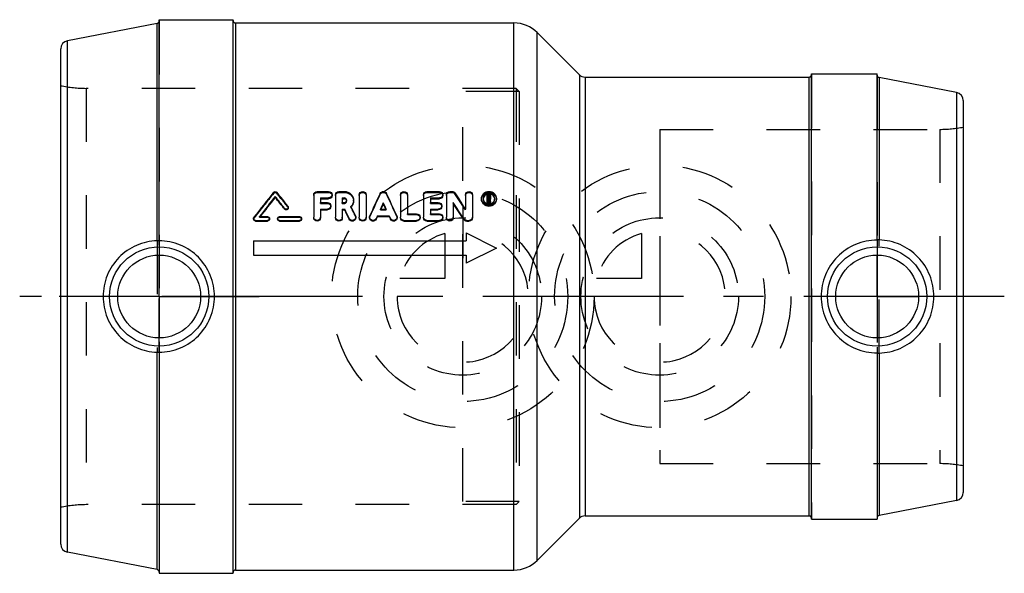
# Model space of a CAD drawing. Header units: millimetres. Extents: x 440 to 560, y 466 to 534.
import ezdxf

# ---------------------------------------------------------------- set-up
doc = ezdxf.new("R2010")
doc.units = ezdxf.units.MM
doc.header["$LTSCALE"] = 65.185185
doc.linetypes.add('CENTER', pattern=[0.6, 0.375, -0.075, 0.075, -0.075])
doc.linetypes.add('HIDDEN', pattern=[0.2, 0.1, -0.1])
for name, color, linetype in [('ACHSEN_S', 7, 'CONTINUOUS'), ('KOERPER', 7, 'CONTINUOUS'), ('KONST.EL_MIT_GEO', 7, 'CONTINUOUS'), ('KURVEN', 7, 'CONTINUOUS'), ('L1', 7, 'CONTINUOUS')]:
    doc.layers.add(name, color=color, linetype=linetype)

msp = doc.modelspace()

# ---------------------------------------------------------------- linework, layer by layer
at = {"layer": 'ACHSEN_S', "color": 2, "linetype": 'CENTER'}
msp.add_line((560, 500), (440, 500), dxfattribs=at)
at = {"layer": 'KOERPER', "color": 7, "linetype": 'Continuous'}
for p, q in [((456.76, 506.8), (456.76, 533.3)), ((457, 506.78), (457, 533.75)), ((457, 533.75), (466, 533.75)), ((466, 466.25), (466, 533.75)), ((466.3, 533.35), (500.24, 533.35)), ((503.07, 532.18), (508.21, 527.04)), ((536.5, 527.15), (544.5, 527.15)), ((536.5, 472.85), (536.5, 527.15)), ((544.5, 506.87), (544.5, 527.15)), ((508.91, 526.75), (536.2, 526.75)), ((544.74, 526.7), (544.74, 506.89)), ((456.76, 466.7), (456.76, 493.2)), ((457, 493.22), (457, 466.25)), ((544.5, 493.13), (544.5, 472.85)), ((544.74, 493.11), (544.74, 473.3)), ((503.07, 467.82), (508.21, 472.96)), ((508.91, 473.25), (536.2, 473.25)), ((536.5, 472.85), (544.5, 472.85)), ((457, 466.25), (466, 466.25)), ((466.3, 466.65), (500.24, 466.65))]:
    msp.add_line(p, q, dxfattribs=at)
at = {"layer": 'KOERPER', "color": 8, "linetype": 'HIDDEN'}
for p, q in [((494, 475), (494, 525)), ((500.88, 525), (494, 525)), ((500.88, 525), (500.88, 475)), ((518, 520.38), (518, 479.62)), ((456.76, 506.8), (456.76, 493.2)), ((457, 493.22), (457, 506.78)), ((544.5, 506.87), (544.5, 493.13)), ((544.74, 493.11), (544.74, 506.89)), ((500.88, 475), (494, 475))]:
    msp.add_line(p, q, dxfattribs=at)
at = {"layer": 'KOERPER', "color": 2, "linetype": 'CENTER'}
for q in [(444.82, 500), (469.18, 500)]:
    msp.add_line((457, 500), q, dxfattribs=at)
at = {"layer": 'KOERPER', "color": 7, "linetype": 'Continuous'}
for points, knots in [([(456.76, 506.8), (455.9, 506.77), (454.16, 506.39), (451.97, 504.87), (450.51, 502.63), (450.17, 500.87), (450.17, 500)], [0, 0, 0, 0, 0.248038, 0.498315, 0.749137, 1, 1, 1, 1]), ([(457, 506.78), (457, 506.79), (456.99, 506.79), (456.98, 506.79), (456.96, 506.79), (456.92, 506.8), (456.85, 506.8), (456.79, 506.8), (456.76, 506.8)], [0, 0, 0, 0, 0.020955, 0.07467, 0.161767, 0.280354, 0.600381, 1, 1, 1, 1]), ([(463.74, 500), (463.74, 500.88), (463.39, 502.66), (461.9, 504.91), (459.66, 506.42), (457.88, 506.78), (457, 506.78)], [0, 0, 0, 0, 0.250438, 0.500051, 0.749629, 1, 1, 1, 1]), ([(544.5, 506.87), (543.61, 506.87), (541.81, 506.51), (539.54, 504.97), (538.03, 502.69), (537.68, 500.89), (537.68, 500)], [0, 0, 0, 0, 0.250602, 0.499917, 0.749301, 1, 1, 1, 1]), ([(544.74, 506.89), (544.71, 506.89), (544.65, 506.89), (544.58, 506.89), (544.54, 506.89), (544.52, 506.88), (544.51, 506.88), (544.5, 506.88), (544.5, 506.88)], [0, 0, 0, 0, 0.402245, 0.722054, 0.839844, 0.926088, 0.979195, 1, 1, 1, 1]), ([(551.42, 500), (551.42, 500.88), (551.07, 502.66), (549.59, 504.93), (547.38, 506.48), (545.62, 506.87), (544.74, 506.89)], [0, 0, 0, 0, 0.250706, 0.501373, 0.751814, 1, 1, 1, 1]), ([(450.17, 500), (450.17, 499.13), (450.51, 497.37), (451.97, 495.13), (454.16, 493.61), (455.9, 493.23), (456.76, 493.2)], [0, 0, 0, 0, 0.25087, 0.501691, 0.751965, 1, 1, 1, 1]), ([(457, 493.22), (457.88, 493.22), (459.66, 493.58), (461.9, 495.09), (463.39, 497.34), (463.74, 499.12), (463.74, 500)], [0, 0, 0, 0, 0.250371, 0.499949, 0.749562, 1, 1, 1, 1]), ([(537.68, 500), (537.68, 499.11), (538.03, 497.31), (539.54, 495.03), (541.81, 493.49), (543.61, 493.13), (544.5, 493.13)], [0, 0, 0, 0, 0.250699, 0.500084, 0.749398, 1, 1, 1, 1]), ([(544.74, 493.11), (545.62, 493.13), (547.38, 493.52), (549.59, 495.07), (551.07, 497.34), (551.42, 499.12), (551.42, 500)], [0, 0, 0, 0, 0.248189, 0.498634, 0.749301, 1, 1, 1, 1]), ([(456.76, 493.2), (456.79, 493.2), (456.85, 493.2), (456.92, 493.2), (456.96, 493.21), (456.98, 493.21), (456.99, 493.21), (457, 493.21), (457, 493.22)], [0, 0, 0, 0, 0.399619, 0.719646, 0.838233, 0.92533, 0.979045, 1, 1, 1, 1]), ([(544.5, 493.12), (544.5, 493.12), (544.51, 493.12), (544.52, 493.12), (544.54, 493.11), (544.58, 493.11), (544.65, 493.11), (544.71, 493.11), (544.74, 493.11)], [0, 0, 0, 0, 0.020805, 0.073912, 0.160156, 0.277946, 0.597755, 1, 1, 1, 1])]:
    msp.add_open_spline(points, degree=3, knots=knots, dxfattribs=at)
at = {"layer": 'KONST.EL_MIT_GEO', "color": 7, "linetype": 'Continuous'}
for p, q in [((456.76, 533.3), (445.81, 531.17)), ((466.3, 533.35), (466.3, 466.65)), ((500.24, 466.65), (500.24, 533.35)), ((503.07, 467.82), (503.07, 532.18)), ((445.81, 468.83), (445.81, 531.17)), ((445, 469.81), (445, 530.19)), ((508.21, 527.04), (508.21, 472.96)), ((508.91, 526.75), (508.91, 473.25)), ((536.2, 473.25), (536.2, 526.75)), ((554.19, 524.87), (544.74, 526.7)), ((554.19, 524.87), (554.19, 475.13)), ((555, 523.88), (555, 476.12)), ((475.83, 512.41), (475.83, 509.68)), ((476.25, 512.81), (477.65, 512.81)), ((478.49, 512.41), (478.49, 509.68)), ((478.91, 512.81), (479.56, 512.81)), ((481.38, 512.41), (481.38, 509.68)), ((482.22, 512.41), (482.22, 509.68)), ((486.41, 512.41), (486.41, 509.68)), ((487.25, 512.41), (487.25, 510.08)), ((489.21, 512.41), (489.21, 509.68)), ((489.63, 512.81), (491.16, 512.81)), ((492, 512.41), (492, 509.68)), ((492.42, 512.81), (492.7, 512.81)), ((494.35, 512.41), (494.35, 510.66)), ((495.18, 512.41), (495.18, 509.68)), ((496.98, 511.38), (496.98, 512.41)), ((496.98, 512.41), (497.19, 512.41)), ((471.15, 512.09), (471.15, 512.19)), ((476.67, 512.02), (476.67, 511.45)), ((476.67, 512.02), (477.65, 512.02)), ((476.67, 511.91), (477.65, 511.91)), ((476.67, 511.45), (477.51, 511.45)), ((477.65, 511.91), (477.65, 512.02)), ((479.32, 512.02), (479.32, 511.45)), ((479.32, 512.02), (479.56, 512.02)), ((479.32, 511.91), (479.56, 511.91)), ((479.32, 511.45), (479.56, 511.45)), ((479.56, 511.91), (479.56, 512.02)), ((484.32, 511.33), (484.32, 511.43)), ((490.05, 512.02), (490.05, 511.45)), ((490.05, 512.02), (491.16, 512.02)), ((490.05, 511.91), (491.16, 511.91)), ((490.05, 511.45), (491.02, 511.45)), ((491.16, 511.91), (491.16, 512.02)), ((492.84, 511.45), (492.84, 509.68)), ((496.98, 511.49), (497.12, 511.49)), ((496.98, 511.38), (497.12, 511.38)), ((497.08, 512.28), (497.08, 512.01)), ((497.08, 512.28), (497.19, 512.28)), ((497.08, 512.17), (497.19, 512.17)), ((497.08, 512.01), (497.19, 512.01)), ((497.12, 511.38), (497.12, 511.87)), ((497.12, 511.87), (497.16, 511.87)), ((497.12, 511.77), (497.16, 511.77)), ((497.16, 511.77), (497.16, 511.87)), ((497.16, 511.87), (497.2, 511.7)), ((497.16, 511.77), (497.17, 511.73)), ((497.17, 511.73), (497.22, 511.51)), ((497.19, 512.17), (497.19, 512.28)), ((497.2, 511.7), (497.21, 511.66)), ((497.21, 511.66), (497.25, 511.49)), ((497.22, 511.51), (497.25, 511.38)), ((497.25, 511.38), (497.25, 511.49)), ((497.25, 511.49), (497.4, 511.49)), ((497.25, 511.38), (497.4, 511.38)), ((497.26, 512.21), (497.26, 512.08)), ((497.3, 511.9), (497.34, 511.72)), ((497.34, 511.72), (497.4, 511.49)), ((497.4, 511.97), (497.4, 512.21)), ((497.4, 511.38), (497.4, 511.49)), ((472.29, 510.64), (472.29, 510.74)), ((476.67, 510.65), (476.67, 509.68)), ((476.67, 510.65), (477.51, 510.65)), ((476.67, 510.56), (477.51, 510.56)), ((477.51, 510.56), (477.51, 510.65)), ((479.32, 510.65), (479.32, 509.68)), ((479.32, 510.65), (479.61, 510.65)), ((479.32, 510.56), (479.61, 510.56)), ((479.61, 510.56), (479.61, 510.65)), ((483.96, 510.65), (484.67, 510.65)), ((487.25, 510.08), (488.37, 510.08)), ((490.05, 510.65), (490.05, 510.08)), ((490.05, 510.65), (491.02, 510.65)), ((490.05, 510.56), (491.02, 510.56)), ((490.05, 510.08), (491.16, 510.08)), ((491.02, 510.56), (491.02, 510.65)), ((468.74, 509.19), (468.74, 509.28)), ((468.74, 509.28), (470.21, 509.28)), ((468.74, 509.19), (470.21, 509.19)), ((469.23, 509.75), (470.21, 509.75)), ((470.21, 509.19), (470.21, 509.28)), ((471.68, 509.75), (474.12, 509.75)), ((471.68, 509.19), (471.68, 509.28)), ((471.68, 509.28), (474.12, 509.28)), ((471.68, 509.19), (474.12, 509.19)), ((474.12, 509.19), (474.12, 509.28)), ((480.17, 509.42), (480.17, 509.51)), ((483.59, 509.85), (483.44, 509.52)), ((483.59, 509.76), (483.44, 509.43)), ((483.44, 509.43), (483.44, 509.52)), ((483.59, 509.76), (483.59, 509.85)), ((483.59, 509.85), (485.04, 509.85)), ((483.59, 509.76), (485.04, 509.76)), ((485.04, 509.76), (485.04, 509.85)), ((485.04, 509.85), (485.19, 509.52)), ((485.04, 509.76), (485.19, 509.43)), ((485.19, 509.43), (485.19, 509.52)), ((486.83, 509.19), (486.83, 509.28)), ((486.83, 509.28), (488.37, 509.28)), ((486.83, 509.19), (488.37, 509.19)), ((488.37, 509.19), (488.37, 509.28)), ((489.63, 509.19), (489.63, 509.28)), ((489.63, 509.28), (491.16, 509.28)), ((489.63, 509.19), (491.16, 509.19)), ((491.16, 509.19), (491.16, 509.28)), ((494.13, 509.38), (494.13, 509.47)), ((494.49, 509.19), (494.49, 509.28)), ((494.49, 509.28), (494.77, 509.28)), ((494.49, 509.19), (494.77, 509.19)), ((494.77, 509.19), (494.77, 509.28)), ((494.4, 507.77), (494.4, 506.78)), ((494.4, 507.77), (498.1, 505.91)), ((468.5, 506.78), (468.5, 505.05)), ((468.5, 506.78), (494.4, 506.78)), ((498.1, 505.91), (494.4, 504.06)), ((468.5, 505.05), (494.4, 505.05)), ((494.4, 505.05), (494.4, 504.06)), ((554.19, 475.13), (544.74, 473.3)), ((456.76, 466.7), (445.81, 468.83))]:
    msp.add_line(p, q, dxfattribs=at)
at = {"layer": 'KONST.EL_MIT_GEO', "color": 8, "linetype": 'HIDDEN'}
for p, q in [((457, 533.59), (457, 466.58)), ((466, 466.35), (466, 533.65)), ((536.5, 527.05), (536.5, 472.95)), ((544.5, 526.98), (544.5, 473.13)), ((448.11, 525.38), (448.11, 474.62)), ((500.5, 525.38), (448.11, 525.38)), ((500.5, 525.38), (500.5, 474.62)), ((500.88, 525), (500.5, 525.38)), ((518, 520.38), (552.14, 520.38)), ((552.14, 520.38), (552.14, 479.62)), ((470.95, 512.6), (470.95, 512.71)), ((471.34, 512.6), (471.34, 512.71)), ((476.25, 512.69), (476.25, 512.81)), ((476.25, 512.69), (477.65, 512.69)), ((477.65, 512.69), (477.65, 512.81)), ((478.07, 512.3), (478.07, 512.41)), ((478.91, 512.69), (478.91, 512.81)), ((478.91, 512.69), (479.56, 512.69)), ((479.56, 512.69), (479.56, 512.81)), ((483.93, 512.46), (483.93, 512.57)), ((484.7, 512.46), (484.7, 512.57)), ((489.63, 512.69), (489.63, 512.81)), ((489.63, 512.69), (491.16, 512.69)), ((491.16, 512.69), (491.16, 512.81)), ((491.58, 512.3), (491.58, 512.41)), ((492.42, 512.69), (492.42, 512.81)), ((492.42, 512.69), (492.7, 512.69)), ((492.7, 512.69), (492.7, 512.81)), ((493.05, 512.51), (493.05, 512.62)), ((497.19, 512.3), (497.19, 512.41)), ((476.67, 511.35), (476.67, 511.45)), ((476.67, 511.35), (477.51, 511.35)), ((477.51, 511.35), (477.51, 511.45)), ((479.32, 511.35), (479.32, 511.45)), ((479.32, 511.35), (479.56, 511.35)), ((479.56, 511.35), (479.56, 511.45)), ((479.85, 511.63), (479.85, 511.74)), ((480.69, 511.63), (480.69, 511.73)), ((490.05, 511.35), (490.05, 511.45)), ((490.05, 511.35), (491.02, 511.35)), ((491.02, 511.35), (491.02, 511.45)), ((496.28, 511.84), (496.28, 511.95)), ((496.49, 511.84), (496.49, 511.95)), ((496.98, 512.3), (497.19, 512.3)), ((497.08, 511.9), (497.08, 512.01)), ((497.08, 511.9), (497.19, 511.9)), ((497.19, 511.9), (497.19, 512.01)), ((497.26, 511.97), (497.26, 512.08)), ((497.3, 511.8), (497.3, 511.9)), ((497.3, 511.8), (497.4, 511.38)), ((497.89, 511.84), (497.89, 511.95)), ((498.1, 511.84), (498.1, 511.95)), ((472.68, 510.92), (472.68, 511.02)), ((472.73, 510.78), (472.73, 510.88)), ((477.93, 510.96), (477.93, 511.06)), ((480.37, 510.89), (480.37, 510.99)), ((483.96, 510.56), (483.96, 510.65)), ((484, 510.64), (483.96, 510.56)), ((483.96, 510.56), (484.67, 510.56)), ((484.01, 510.65), (484, 510.64)), ((484.63, 510.65), (484.64, 510.64)), ((484.64, 510.64), (484.67, 510.56)), ((484.67, 510.56), (484.67, 510.65)), ((487.25, 509.99), (487.25, 510.08)), ((488.37, 509.99), (488.37, 510.08)), ((490.05, 509.99), (490.05, 510.08)), ((491.16, 509.99), (491.16, 510.08)), ((491.44, 510.96), (491.44, 511.06)), ((494.35, 510.56), (494.35, 510.66)), ((468.5, 509.51), (468.5, 509.43)), ((468.55, 509.57), (468.55, 509.65)), ((469.23, 509.66), (469.23, 509.75)), ((469.27, 509.72), (469.23, 509.66)), ((469.23, 509.66), (470.21, 509.66)), ((469.3, 509.75), (469.27, 509.72)), ((470.21, 509.66), (470.21, 509.75)), ((470.45, 509.43), (470.45, 509.51)), ((471.43, 509.51), (471.43, 509.43)), ((471.68, 509.66), (471.68, 509.75)), ((471.68, 509.66), (474.12, 509.66)), ((474.12, 509.66), (474.12, 509.75)), ((474.36, 509.43), (474.36, 509.51)), ((475.83, 509.59), (475.83, 509.68)), ((476.67, 509.59), (476.67, 509.68)), ((478.49, 509.59), (478.49, 509.68)), ((479.32, 509.59), (479.32, 509.68)), ((480.92, 509.76), (480.92, 509.85)), ((480.96, 509.6), (480.96, 509.68)), ((481.38, 509.59), (481.38, 509.68)), ((482.22, 509.59), (482.22, 509.68)), ((482.64, 509.68), (482.64, 509.6)), ((482.67, 509.76), (482.67, 509.84)), ((485.96, 509.76), (485.96, 509.84)), ((486, 509.6), (486, 509.68)), ((486.41, 509.59), (486.41, 509.68)), ((487.25, 509.99), (488.37, 509.99)), ((488.79, 509.59), (488.79, 509.68)), ((489.21, 509.59), (489.21, 509.68)), ((490.05, 509.99), (491.16, 509.99)), ((491.58, 509.59), (491.58, 509.68)), ((492, 509.59), (492, 509.68)), ((492.84, 509.59), (492.84, 509.68)), ((495.18, 509.59), (495.18, 509.68)), ((518, 479.62), (552.14, 479.62)), ((500.5, 474.62), (448.11, 474.62)), ((500.88, 475), (500.5, 474.62))]:
    msp.add_line(p, q, dxfattribs=at)
at = {"layer": 'KONST.EL_MIT_GEO', "color": 7, "linetype": 'Continuous'}
for centre, radius in [((457, 500), 6.05), ((544.5, 500), 6.05), ((457, 500), 5.05), ((544.5, 500), 5.05)]:
    msp.add_circle(centre, radius, dxfattribs=at)
for centre, radius, start, end in [((456.7, 533.6), 0.3, 281, 360), ((466.3, 533.65), 0.3, 180, 270), ((500.24, 529.35), 4, 45, 90), ((446, 530.19), 1, 101, 180), ((508.91, 527.75), 1, 225, 270), ((536.2, 527.05), 0.3, 270, 337.5005), ((544.8, 527), 0.3, 180, 259), ((554, 523.88), 1, 360, 79), ((691.51, 337.35), 281.78, 141.5128, 142.3034), ((253.73, 339.68), 278.02, 38.0439, 38.4888), ((765.89, 380.74), 311.26, 154.9408, 155.4939), ((202.74, 380.74), 311.26, 24.5061, 25.0592), ((261.44, 358.75), 278.07, 33.1133, 33.5981), ((497.19, 511.76), 0.734, 106.8244, 112.4244), ((497.2, 511.77), 0.724, 67.9989, 73.7113), ((693.53, 336.25), 283.57, 141.6498, 142.2774), ((690.89, 336.66), 281.18, 141.3997, 142.0067), ((250.82, 337.87), 280.95, 37.9734, 38.3512), ((253.25, 338.13), 278.82, 38.2225, 38.6011), ((770.22, 379.17), 315.01, 155.1752, 155.3301), ((765.66, 380.01), 310.48, 154.9791, 155.1157), ((198.41, 379.17), 315.01, 24.6699, 24.8248), ((202.97, 380.01), 310.48, 24.8843, 25.0209), ((253.47, 354.17), 286.42, 32.8335, 33.3078), ((256.46, 354.64), 283.61, 33.0677, 33.5437), ((497.19, 512.01), 0.724, 247.4788, 258.9768), ((497.19, 512.02), 0.734, 258.983, 281.6406), ((497.2, 512.08), 0.207, 300.4587, 307.0831), ((497.19, 512.01), 0.724, 281.6465, 293.0842), ((497.2, 512.21), 0.202, 31.196, 38.9118), ((196.76, 372.97), 314.58, 25.7231, 25.9549), ((200.83, 373.64), 310.59, 25.9243, 26.1574), ((200.04, 374.12), 311.96, 25.7917, 26.0234), ((479.59, 511.69), 1.12, 316.7853, 318.1349), ((554, 476.12), 1, 281, 0), ((508.91, 472.25), 1, 90, 135), ((536.2, 472.95), 0.3, 22.4995, 90), ((544.8, 473), 0.3, 101, 180), ((446, 469.81), 1, 180, 259), ((500.24, 470.65), 4, 270, 315), ((456.7, 466.4), 0.3, 0, 79), ((466.3, 466.35), 0.3, 90, 180)]:
    msp.add_arc(centre, radius, start, end, dxfattribs=at)
at = {"layer": 'KONST.EL_MIT_GEO', "color": 8, "linetype": 'HIDDEN'}
for centre, radius, start, end in [((536.2, 527.05), 0.3, 337.5005, 360), ((448.11, 540.38), 15, 258.0513, 270), ((552.14, 535.38), 15, 270, 280.9881), ((689.04, 337.64), 279.59, 141.2626, 142.0549), ((256.13, 339.94), 275.91, 38.2932, 38.739), ((761.75, 381.4), 307.18, 154.7434, 155.2997), ((206.89, 381.4), 307.18, 24.7003, 25.2566), ((264.32, 359.19), 275.36, 33.3485, 33.835), ((479.6, 511.63), 0.258, 0.0115, 11.5376), ((497.13, 511.84), 0.634, 175.3206, 180.0243), ((497.19, 511.99), 0.219, 300.3437, 306.7217), ((497.26, 511.84), 0.632, 359.9771, 4.7178), ((479.56, 511.71), 1.15, 314.4777, 316.7789), ((204.07, 374.77), 308.01, 25.9932, 26.2263), ((552.14, 464.62), 15, 79.0119, 90), ((448.11, 459.62), 15, 90, 101.9487), ((536.2, 472.95), 0.3, 0, 22.4995)]:
    msp.add_arc(centre, radius, start, end, dxfattribs=at)
at = {"layer": 'KONST.EL_MIT_GEO', "color": 7, "linetype": 'Continuous'}
for points, knots in [([(470.95, 512.71), (470.99, 512.77), (471.15, 512.84), (471.3, 512.77), (471.34, 512.71)], [0, 0, 0, 0, 0.500035, 1, 1, 1, 1]), ([(475.83, 512.41), (475.83, 512.51), (475.93, 512.73), (476.15, 512.81), (476.25, 512.81)], [0, 0, 0, 0, 0.487213, 1, 1, 1, 1]), ([(477.65, 512.81), (477.76, 512.81), (477.97, 512.73), (478.07, 512.51), (478.07, 512.41)], [0, 0, 0, 0, 0.512825, 1, 1, 1, 1]), ([(478.07, 512.41), (478.07, 512.31), (477.97, 512.1), (477.76, 512.02), (477.65, 512.02)], [0, 0, 0, 0, 0.487608, 1, 1, 1, 1]), ([(478.49, 512.41), (478.49, 512.51), (478.58, 512.73), (478.8, 512.81), (478.91, 512.81)], [0, 0, 0, 0, 0.487213, 1, 1, 1, 1]), ([(479.56, 512.81), (479.7, 512.81), (480, 512.75), (480.38, 512.51), (480.63, 512.16), (480.69, 511.87), (480.69, 511.73)], [0, 0, 0, 0, 0.258064, 0.510972, 0.757362, 1, 1, 1, 1]), ([(481.38, 512.41), (481.38, 512.51), (481.48, 512.73), (481.8, 512.85), (482.12, 512.73), (482.22, 512.51), (482.22, 512.41)], [0, 0, 0, 0, 0.243622, 0.500014, 0.756399, 1, 1, 1, 1]), ([(483.93, 512.57), (483.97, 512.64), (484.08, 512.76), (484.32, 512.83), (484.56, 512.76), (484.67, 512.64), (484.7, 512.57)], [0, 0, 0, 0, 0.245464, 0.499996, 0.754533, 1, 1, 1, 1]), ([(486.41, 512.41), (486.41, 512.51), (486.51, 512.73), (486.83, 512.85), (487.16, 512.73), (487.25, 512.51), (487.25, 512.41)], [0, 0, 0, 0, 0.243622, 0.500014, 0.756399, 1, 1, 1, 1]), ([(489.21, 512.41), (489.21, 512.51), (489.3, 512.73), (489.52, 512.81), (489.63, 512.81)], [0, 0, 0, 0, 0.487213, 1, 1, 1, 1]), ([(491.16, 512.81), (491.27, 512.81), (491.49, 512.73), (491.58, 512.51), (491.58, 512.41)], [0, 0, 0, 0, 0.512825, 1, 1, 1, 1]), ([(491.58, 512.41), (491.58, 512.31), (491.49, 512.1), (491.27, 512.02), (491.16, 512.02)], [0, 0, 0, 0, 0.487608, 1, 1, 1, 1]), ([(492, 512.41), (492, 512.51), (492.09, 512.73), (492.31, 512.81), (492.42, 512.81)], [0, 0, 0, 0, 0.487213, 1, 1, 1, 1]), ([(492.7, 512.81), (492.77, 512.81), (492.91, 512.77), (493.02, 512.68), (493.05, 512.62)], [0, 0, 0, 0, 0.507611, 1, 1, 1, 1]), ([(494.35, 512.41), (494.35, 512.51), (494.44, 512.73), (494.77, 512.85), (495.09, 512.73), (495.19, 512.51), (495.18, 512.41)], [0, 0, 0, 0, 0.243622, 0.500014, 0.756399, 1, 1, 1, 1]), ([(496.28, 511.95), (496.28, 512.06), (496.33, 512.29), (496.6, 512.67), (497.19, 512.9), (497.78, 512.67), (498.05, 512.29), (498.1, 512.06), (498.1, 511.95)], [0, 0, 0, 0, 0.122301, 0.246589, 0.500002, 0.753415, 0.8777, 1, 1, 1, 1]), ([(497.89, 511.95), (497.89, 512.04), (497.85, 512.21), (497.65, 512.5), (497.19, 512.68), (496.74, 512.5), (496.53, 512.21), (496.49, 512.04), (496.49, 511.95)], [0, 0, 0, 0, 0.122294, 0.246644, 0.500017, 0.753376, 0.877713, 1, 1, 1, 1]), ([(496.91, 512.44), (496.88, 512.43), (496.75, 512.37), (496.65, 512.26), (496.59, 512.18)], [0, 0, 0, 0, 0.256235, 1, 1, 1, 1]), ([(497.19, 512.41), (497.2, 512.41), (497.27, 512.41), (497.33, 512.37), (497.36, 512.33)], [0, 0, 0, 0, 0.25682, 1, 1, 1, 1]), ([(497.79, 512.18), (497.74, 512.27), (497.63, 512.37), (497.5, 512.43), (497.47, 512.44)], [0, 0, 0, 0, 0.745225, 1, 1, 1, 1]), ([(477.51, 511.45), (477.62, 511.45), (477.83, 511.37), (477.93, 511.16), (477.93, 511.06)], [0, 0, 0, 0, 0.510056, 1, 1, 1, 1]), ([(478.07, 512.3), (478.07, 512.2), (477.97, 511.99), (477.76, 511.91), (477.65, 511.91)], [0, 0, 0, 0, 0.488327, 1, 1, 1, 1]), ([(479.85, 511.74), (479.85, 511.81), (479.79, 511.96), (479.63, 512.02), (479.56, 512.02)], [0, 0, 0, 0, 0.488607, 1, 1, 1, 1]), ([(479.77, 511.83), (479.73, 511.87), (479.65, 511.9), (479.58, 511.91), (479.56, 511.91)], [0, 0, 0, 0, 0.739186, 1, 1, 1, 1]), ([(479.56, 511.45), (479.63, 511.45), (479.79, 511.51), (479.85, 511.66), (479.85, 511.74)], [0, 0, 0, 0, 0.511099, 1, 1, 1, 1]), ([(480.69, 511.73), (480.69, 511.6), (480.63, 511.32), (480.47, 511.08), (480.37, 510.99)], [0, 0, 0, 0, 0.495043, 1, 1, 1, 1]), ([(480.69, 511.63), (480.69, 511.51), (480.64, 511.25), (480.51, 511.04), (480.42, 510.94)], [0, 0, 0, 0, 0.496103, 1, 1, 1, 1]), ([(491.02, 511.45), (491.13, 511.45), (491.35, 511.37), (491.44, 511.16), (491.44, 511.06)], [0, 0, 0, 0, 0.510056, 1, 1, 1, 1]), ([(491.58, 512.3), (491.58, 512.2), (491.48, 511.99), (491.27, 511.91), (491.16, 511.91)], [0, 0, 0, 0, 0.488327, 1, 1, 1, 1]), ([(498.1, 511.95), (498.1, 511.84), (498.05, 511.61), (497.85, 511.32), (497.55, 511.13), (497.19, 511.06), (496.84, 511.13), (496.53, 511.32), (496.33, 511.61), (496.28, 511.84), (496.28, 511.95)], [0, 0, 0, 0, 0.121131, 0.244702, 0.371352, 0.500002, 0.628651, 0.755302, 0.87887, 1, 1, 1, 1]), ([(498.1, 511.84), (498.1, 511.73), (498.05, 511.51), (497.78, 511.13), (497.19, 510.9), (496.6, 511.13), (496.33, 511.51), (496.28, 511.73), (496.28, 511.84)], [0, 0, 0, 0, 0.122353, 0.247355, 0.500213, 0.75304, 0.878027, 1, 1, 1, 1]), ([(496.49, 511.95), (496.49, 511.82), (496.58, 511.56), (496.79, 511.39), (496.91, 511.34)], [0, 0, 0, 0, 0.491506, 1, 1, 1, 1]), ([(496.59, 512.18), (496.58, 512.15), (496.53, 512.07), (496.5, 511.97), (496.5, 511.9)], [0, 0, 0, 0, 0.254779, 1, 1, 1, 1]), ([(497.26, 512.21), (497.26, 512.23), (497.24, 512.27), (497.21, 512.28), (497.19, 512.28)], [0, 0, 0, 0, 0.48791, 1, 1, 1, 1]), ([(497.19, 512.01), (497.2, 512.01), (497.24, 512.02), (497.26, 512.05), (497.26, 512.06)], [0, 0, 0, 0, 0.510218, 1, 1, 1, 1]), ([(497.48, 511.35), (497.6, 511.4), (497.81, 511.56), (497.89, 511.83), (497.89, 511.95)], [0, 0, 0, 0, 0.508404, 1, 1, 1, 1]), ([(497.89, 511.9), (497.88, 511.97), (497.85, 512.07), (497.81, 512.16), (497.79, 512.18)], [0, 0, 0, 0, 0.744989, 1, 1, 1, 1]), ([(472.73, 510.88), (472.73, 510.83), (472.7, 510.73), (472.57, 510.64), (472.41, 510.64), (472.32, 510.7), (472.29, 510.74)], [0, 0, 0, 0, 0.243426, 0.494057, 0.748945, 1, 1, 1, 1]), ([(472.73, 510.78), (472.73, 510.73), (472.7, 510.63), (472.57, 510.55), (472.41, 510.55), (472.32, 510.6), (472.29, 510.64)], [0, 0, 0, 0, 0.244505, 0.495072, 0.749498, 1, 1, 1, 1]), ([(477.93, 511.06), (477.93, 510.95), (477.83, 510.74), (477.62, 510.65), (477.51, 510.65)], [0, 0, 0, 0, 0.490335, 1, 1, 1, 1]), ([(477.93, 510.96), (477.93, 510.85), (477.83, 510.64), (477.62, 510.56), (477.51, 510.56)], [0, 0, 0, 0, 0.490209, 1, 1, 1, 1]), ([(488.37, 510.08), (488.48, 510.09), (488.7, 510), (488.79, 509.78), (488.79, 509.68)], [0, 0, 0, 0, 0.507613, 1, 1, 1, 1]), ([(491.44, 511.06), (491.44, 510.95), (491.35, 510.74), (491.13, 510.65), (491.02, 510.65)], [0, 0, 0, 0, 0.490335, 1, 1, 1, 1]), ([(491.44, 510.96), (491.44, 510.85), (491.35, 510.64), (491.13, 510.56), (491.02, 510.56)], [0, 0, 0, 0, 0.490209, 1, 1, 1, 1]), ([(491.16, 510.08), (491.27, 510.09), (491.49, 510), (491.58, 509.78), (491.58, 509.68)], [0, 0, 0, 0, 0.507613, 1, 1, 1, 1]), ([(468.74, 509.28), (468.68, 509.27), (468.55, 509.32), (468.5, 509.45), (468.5, 509.51)], [0, 0, 0, 0, 0.507108, 1, 1, 1, 1]), ([(468.74, 509.19), (468.68, 509.19), (468.55, 509.24), (468.5, 509.37), (468.5, 509.43)], [0, 0, 0, 0, 0.508199, 1, 1, 1, 1]), ([(470.21, 509.75), (470.27, 509.75), (470.4, 509.7), (470.45, 509.57), (470.45, 509.51)], [0, 0, 0, 0, 0.507458, 1, 1, 1, 1]), ([(470.45, 509.51), (470.45, 509.45), (470.4, 509.32), (470.27, 509.27), (470.21, 509.28)], [0, 0, 0, 0, 0.492835, 1, 1, 1, 1]), ([(470.45, 509.43), (470.45, 509.37), (470.4, 509.24), (470.27, 509.19), (470.21, 509.19)], [0, 0, 0, 0, 0.492863, 1, 1, 1, 1]), ([(471.43, 509.51), (471.43, 509.57), (471.49, 509.7), (471.61, 509.75), (471.68, 509.75)], [0, 0, 0, 0, 0.492645, 1, 1, 1, 1]), ([(471.68, 509.28), (471.61, 509.28), (471.49, 509.32), (471.43, 509.45), (471.43, 509.51)], [0, 0, 0, 0, 0.507265, 1, 1, 1, 1]), ([(471.68, 509.19), (471.61, 509.19), (471.49, 509.24), (471.43, 509.37), (471.43, 509.43)], [0, 0, 0, 0, 0.507125, 1, 1, 1, 1]), ([(474.12, 509.75), (474.18, 509.75), (474.31, 509.7), (474.36, 509.57), (474.36, 509.51)], [0, 0, 0, 0, 0.507458, 1, 1, 1, 1]), ([(474.36, 509.51), (474.36, 509.45), (474.31, 509.32), (474.18, 509.27), (474.12, 509.28)], [0, 0, 0, 0, 0.492835, 1, 1, 1, 1]), ([(474.36, 509.43), (474.36, 509.37), (474.31, 509.24), (474.18, 509.19), (474.12, 509.19)], [0, 0, 0, 0, 0.492863, 1, 1, 1, 1]), ([(476.67, 509.68), (476.67, 509.58), (476.58, 509.36), (476.25, 509.23), (475.93, 509.36), (475.83, 509.58), (475.83, 509.68)], [0, 0, 0, 0, 0.246395, 0.500013, 0.753625, 1, 1, 1, 1]), ([(476.67, 509.59), (476.67, 509.49), (476.58, 509.27), (476.25, 509.15), (475.93, 509.27), (475.83, 509.49), (475.83, 509.59)], [0, 0, 0, 0, 0.246233, 0.49985, 0.753518, 1, 1, 1, 1]), ([(479.32, 509.68), (479.32, 509.58), (479.23, 509.36), (478.91, 509.23), (478.58, 509.36), (478.49, 509.58), (478.49, 509.68)], [0, 0, 0, 0, 0.246395, 0.500013, 0.753625, 1, 1, 1, 1]), ([(479.32, 509.59), (479.32, 509.49), (479.23, 509.27), (478.91, 509.15), (478.58, 509.27), (478.49, 509.49), (478.49, 509.59)], [0, 0, 0, 0, 0.246233, 0.49985, 0.753518, 1, 1, 1, 1]), ([(480.96, 509.68), (480.96, 509.59), (480.9, 509.4), (480.64, 509.25), (480.35, 509.29), (480.2, 509.43), (480.17, 509.51)], [0, 0, 0, 0, 0.245115, 0.496617, 0.750751, 1, 1, 1, 1]), ([(480.96, 509.6), (480.96, 509.51), (480.9, 509.32), (480.64, 509.17), (480.35, 509.2), (480.21, 509.34), (480.17, 509.42)], [0, 0, 0, 0, 0.244901, 0.496257, 0.750495, 1, 1, 1, 1]), ([(482.22, 509.68), (482.22, 509.58), (482.13, 509.36), (481.8, 509.23), (481.48, 509.36), (481.38, 509.58), (481.38, 509.68)], [0, 0, 0, 0, 0.246395, 0.500013, 0.753625, 1, 1, 1, 1]), ([(482.22, 509.59), (482.22, 509.49), (482.13, 509.27), (481.8, 509.15), (481.48, 509.27), (481.38, 509.49), (481.38, 509.59)], [0, 0, 0, 0, 0.246233, 0.49985, 0.753518, 1, 1, 1, 1]), ([(483.44, 509.52), (483.4, 509.43), (483.26, 509.29), (482.97, 509.25), (482.71, 509.4), (482.64, 509.59), (482.64, 509.68)], [0, 0, 0, 0, 0.249107, 0.503258, 0.754857, 1, 1, 1, 1]), ([(483.44, 509.43), (483.4, 509.35), (483.26, 509.21), (482.97, 509.17), (482.71, 509.32), (482.64, 509.51), (482.64, 509.6)], [0, 0, 0, 0, 0.249019, 0.503286, 0.754935, 1, 1, 1, 1]), ([(486, 509.68), (486, 509.59), (485.93, 509.4), (485.67, 509.25), (485.37, 509.29), (485.23, 509.43), (485.19, 509.52)], [0, 0, 0, 0, 0.245173, 0.496779, 0.750915, 1, 1, 1, 1]), ([(486, 509.6), (486, 509.51), (485.93, 509.32), (485.67, 509.17), (485.37, 509.21), (485.23, 509.35), (485.19, 509.43)], [0, 0, 0, 0, 0.244926, 0.496403, 0.750657, 1, 1, 1, 1]), ([(486.83, 509.28), (486.73, 509.27), (486.51, 509.36), (486.41, 509.58), (486.41, 509.68)], [0, 0, 0, 0, 0.507253, 1, 1, 1, 1]), ([(486.83, 509.19), (486.73, 509.19), (486.51, 509.27), (486.41, 509.49), (486.41, 509.59)], [0, 0, 0, 0, 0.507077, 1, 1, 1, 1]), ([(488.79, 509.68), (488.79, 509.58), (488.7, 509.36), (488.48, 509.27), (488.37, 509.28)], [0, 0, 0, 0, 0.492737, 1, 1, 1, 1]), ([(488.79, 509.59), (488.79, 509.49), (488.69, 509.27), (488.48, 509.19), (488.37, 509.19)], [0, 0, 0, 0, 0.492262, 1, 1, 1, 1]), ([(489.63, 509.28), (489.52, 509.27), (489.3, 509.36), (489.21, 509.58), (489.21, 509.68)], [0, 0, 0, 0, 0.507253, 1, 1, 1, 1]), ([(489.63, 509.19), (489.52, 509.19), (489.3, 509.27), (489.21, 509.49), (489.21, 509.59)], [0, 0, 0, 0, 0.507077, 1, 1, 1, 1]), ([(491.58, 509.68), (491.58, 509.58), (491.49, 509.36), (491.27, 509.27), (491.16, 509.28)], [0, 0, 0, 0, 0.492737, 1, 1, 1, 1]), ([(491.58, 509.59), (491.58, 509.49), (491.49, 509.27), (491.27, 509.19), (491.16, 509.19)], [0, 0, 0, 0, 0.492262, 1, 1, 1, 1]), ([(492.84, 509.68), (492.84, 509.58), (492.74, 509.36), (492.42, 509.23), (492.09, 509.36), (492, 509.58), (492, 509.68)], [0, 0, 0, 0, 0.246395, 0.500013, 0.753625, 1, 1, 1, 1]), ([(492.84, 509.59), (492.84, 509.49), (492.74, 509.27), (492.42, 509.15), (492.09, 509.27), (492, 509.49), (492, 509.59)], [0, 0, 0, 0, 0.246233, 0.49985, 0.753518, 1, 1, 1, 1]), ([(494.49, 509.28), (494.42, 509.28), (494.28, 509.31), (494.17, 509.41), (494.13, 509.47)], [0, 0, 0, 0, 0.504092, 1, 1, 1, 1]), ([(494.49, 509.19), (494.42, 509.19), (494.28, 509.23), (494.17, 509.32), (494.13, 509.38)], [0, 0, 0, 0, 0.501822, 1, 1, 1, 1]), ([(495.18, 509.68), (495.18, 509.58), (495.09, 509.36), (494.87, 509.27), (494.77, 509.28)], [0, 0, 0, 0, 0.492758, 1, 1, 1, 1]), ([(495.18, 509.59), (495.18, 509.49), (495.09, 509.27), (494.87, 509.19), (494.77, 509.19)], [0, 0, 0, 0, 0.492149, 1, 1, 1, 1])]:
    msp.add_open_spline(points, degree=3, knots=knots, dxfattribs=at)
at = {"layer": 'KONST.EL_MIT_GEO', "color": 8, "linetype": 'HIDDEN'}
for points, knots in [([(470.95, 512.6), (470.99, 512.66), (471.15, 512.73), (471.3, 512.66), (471.34, 512.6)], [0, 0, 0, 0, 0.500897, 1, 1, 1, 1]), ([(475.83, 512.3), (475.83, 512.4), (475.93, 512.62), (476.15, 512.69), (476.25, 512.69)], [0, 0, 0, 0, 0.488096, 1, 1, 1, 1]), ([(477.65, 512.69), (477.75, 512.69), (477.97, 512.62), (478.07, 512.4), (478.07, 512.3)], [0, 0, 0, 0, 0.511632, 1, 1, 1, 1]), ([(478.49, 512.3), (478.49, 512.4), (478.58, 512.62), (478.8, 512.69), (478.91, 512.69)], [0, 0, 0, 0, 0.488096, 1, 1, 1, 1]), ([(479.56, 512.69), (479.7, 512.69), (480, 512.64), (480.38, 512.41), (480.63, 512.05), (480.69, 511.77), (480.69, 511.63)], [0, 0, 0, 0, 0.25867, 0.510003, 0.757739, 1, 1, 1, 1]), ([(481.38, 512.3), (481.38, 512.35), (481.41, 512.46), (481.53, 512.63), (481.8, 512.73), (482.07, 512.63), (482.2, 512.46), (482.22, 512.35), (482.22, 512.3)], [0, 0, 0, 0, 0.122214, 0.246863, 0.499871, 0.752923, 0.87801, 1, 1, 1, 1]), ([(483.93, 512.46), (483.97, 512.53), (484.08, 512.65), (484.32, 512.71), (484.56, 512.65), (484.67, 512.53), (484.7, 512.46)], [0, 0, 0, 0, 0.245837, 0.499748, 0.754056, 1, 1, 1, 1]), ([(486.41, 512.3), (486.41, 512.35), (486.44, 512.46), (486.56, 512.63), (486.83, 512.73), (487.1, 512.63), (487.23, 512.46), (487.25, 512.35), (487.25, 512.3)], [0, 0, 0, 0, 0.122214, 0.246863, 0.499871, 0.752923, 0.87801, 1, 1, 1, 1]), ([(489.21, 512.3), (489.21, 512.4), (489.3, 512.62), (489.52, 512.69), (489.63, 512.69)], [0, 0, 0, 0, 0.488096, 1, 1, 1, 1]), ([(491.16, 512.69), (491.27, 512.69), (491.48, 512.62), (491.58, 512.4), (491.58, 512.3)], [0, 0, 0, 0, 0.511632, 1, 1, 1, 1]), ([(492, 512.3), (492, 512.4), (492.1, 512.62), (492.31, 512.69), (492.42, 512.69)], [0, 0, 0, 0, 0.488096, 1, 1, 1, 1]), ([(492.7, 512.69), (492.77, 512.69), (492.91, 512.66), (493.02, 512.57), (493.05, 512.51)], [0, 0, 0, 0, 0.504868, 1, 1, 1, 1]), ([(494.35, 512.3), (494.35, 512.35), (494.37, 512.46), (494.49, 512.63), (494.77, 512.73), (495.04, 512.63), (495.16, 512.46), (495.18, 512.35), (495.18, 512.3)], [0, 0, 0, 0, 0.122214, 0.246863, 0.499871, 0.752923, 0.87801, 1, 1, 1, 1]), ([(496.28, 511.84), (496.28, 511.95), (496.33, 512.18), (496.6, 512.56), (497.19, 512.78), (497.78, 512.56), (498.05, 512.18), (498.1, 511.95), (498.1, 511.84)], [0, 0, 0, 0, 0.122498, 0.247274, 0.500223, 0.753144, 0.877908, 1, 1, 1, 1]), ([(477.51, 511.35), (477.62, 511.35), (477.83, 511.27), (477.93, 511.06), (477.93, 510.96)], [0, 0, 0, 0, 0.509826, 1, 1, 1, 1]), ([(479.56, 511.35), (479.63, 511.35), (479.79, 511.41), (479.85, 511.56), (479.85, 511.63)], [0, 0, 0, 0, 0.510571, 1, 1, 1, 1]), ([(491.02, 511.35), (491.13, 511.35), (491.35, 511.27), (491.44, 511.06), (491.44, 510.96)], [0, 0, 0, 0, 0.509826, 1, 1, 1, 1]), ([(496.49, 511.84), (496.49, 511.76), (496.53, 511.58), (496.74, 511.29), (497.19, 511.12), (497.64, 511.29), (497.85, 511.58), (497.89, 511.76), (497.89, 511.84)], [0, 0, 0, 0, 0.121726, 0.246812, 0.499706, 0.75253, 0.877667, 1, 1, 1, 1]), ([(497.19, 512.3), (497.24, 512.3), (497.35, 512.26), (497.4, 512.15), (497.4, 512.1)], [0, 0, 0, 0, 0.511451, 1, 1, 1, 1]), ([(497.19, 511.9), (497.21, 511.9), (497.24, 511.91), (497.26, 511.95), (497.26, 511.97)], [0, 0, 0, 0, 0.512581, 1, 1, 1, 1]), ([(497.26, 512.1), (497.26, 512.12), (497.25, 512.15), (497.22, 512.17), (497.2, 512.17)], [0, 0, 0, 0, 0.491636, 1, 1, 1, 1]), ([(472.68, 510.92), (472.69, 510.91), (472.72, 510.87), (472.73, 510.82), (472.73, 510.78)], [0, 0, 0, 0, 0.261686, 1, 1, 1, 1]), ([(470.21, 509.66), (470.27, 509.66), (470.4, 509.61), (470.45, 509.49), (470.45, 509.43)], [0, 0, 0, 0, 0.507313, 1, 1, 1, 1]), ([(471.43, 509.43), (471.43, 509.49), (471.49, 509.61), (471.61, 509.66), (471.68, 509.66)], [0, 0, 0, 0, 0.492678, 1, 1, 1, 1]), ([(474.12, 509.66), (474.18, 509.66), (474.31, 509.61), (474.36, 509.49), (474.36, 509.43)], [0, 0, 0, 0, 0.507313, 1, 1, 1, 1]), ([(480.92, 509.76), (480.93, 509.75), (480.95, 509.7), (480.96, 509.64), (480.96, 509.6)], [0, 0, 0, 0, 0.256878, 1, 1, 1, 1]), ([(488.37, 509.99), (488.48, 509.99), (488.69, 509.91), (488.79, 509.7), (488.79, 509.59)], [0, 0, 0, 0, 0.507838, 1, 1, 1, 1]), ([(491.16, 509.99), (491.27, 509.99), (491.49, 509.91), (491.58, 509.7), (491.58, 509.59)], [0, 0, 0, 0, 0.507838, 1, 1, 1, 1])]:
    msp.add_open_spline(points, degree=3, knots=knots, dxfattribs=at)
at = {"layer": 'KONST.EL_MIT_GEO', "color": 7, "linetype": 'Continuous'}
for points in [[(497.19, 512.5), (497.12, 512.5), (497.05, 512.49), (496.98, 512.47)], [(497.4, 512.47), (497.33, 512.49), (497.26, 512.5), (497.19, 512.5)], [(479.85, 511.68), (479.84, 511.74), (479.81, 511.79), (479.77, 511.83)], [(497.2, 512.17), (497.2, 512.17), (497.19, 512.17), (497.19, 512.17)], [(497.26, 512.06), (497.26, 512.07), (497.26, 512.07), (497.26, 512.08)], [(497.39, 512.01), (497.37, 511.97), (497.35, 511.94), (497.32, 511.92)], [(497.4, 511.97), (497.4, 511.91), (497.37, 511.85), (497.32, 511.81)], [(497.37, 512.31), (497.39, 512.28), (497.4, 512.25), (497.4, 512.21)], [(497.4, 512.08), (497.4, 512.05), (497.4, 512.03), (497.39, 512.01)], [(472.68, 511.02), (472.71, 510.98), (472.73, 510.93), (472.73, 510.88)], [(468.5, 509.51), (468.5, 509.56), (468.52, 509.61), (468.55, 509.65)], [(480.92, 509.85), (480.95, 509.8), (480.96, 509.74), (480.96, 509.68)], [(482.64, 509.68), (482.64, 509.74), (482.65, 509.79), (482.67, 509.84)], [(485.96, 509.84), (485.98, 509.79), (486, 509.74), (486, 509.68)]]:
    msp.add_open_spline(points, degree=3, dxfattribs=at)
at = {"layer": 'KONST.EL_MIT_GEO', "color": 8, "linetype": 'HIDDEN'}
for points in [[(468.5, 509.43), (468.5, 509.48), (468.52, 509.53), (468.55, 509.57)], [(482.64, 509.6), (482.64, 509.65), (482.65, 509.71), (482.67, 509.76)], [(485.96, 509.76), (485.98, 509.71), (486, 509.65), (486, 509.6)]]:
    msp.add_open_spline(points, degree=3, dxfattribs=at)
at = {"layer": 'KURVEN', "color": 8, "linetype": 'HIDDEN'}
for p, q in [((518, 516), (518, 484)), ((494, 511.19), (494, 500)), ((491.8, 507.69), (491.8, 502.2)), ((515.8, 507.69), (515.8, 502.2)), ((491.8, 502.2), (486.31, 502.2)), ((515.8, 502.2), (510.31, 502.2)), ((503.6, 500), (486, 500)), ((518, 500), (508.4, 500))]:
    msp.add_line(p, q, dxfattribs=at)
for centre, radius in [((494, 500), 16), ((518, 500), 16), ((494, 500), 12.8), ((518, 500), 12.8), ((494, 500), 9.6), ((518, 500), 9.6)]:
    msp.add_circle(centre, radius, dxfattribs=at)
for centre, start, end in [((494, 500), 180, 90), ((494, 500), 105.962, 164.038), ((518, 500), 180, 90), ((518, 500), 105.962, 164.038)]:
    msp.add_arc(centre, 8, start, end, dxfattribs=at)
at = {"layer": 'L1', "color": 2, "linetype": 'CENTER'}
for p, q in [((457, 500), (457, 505)), ((544.5, 500), (544.5, 505)), ((457, 500), (452, 500)), ((457, 500), (457, 495)), ((457, 500), (462, 500)), ((544.5, 500), (539.5, 500)), ((544.5, 500), (549.5, 500)), ((544.5, 500), (544.5, 495))]:
    msp.add_line(p, q, dxfattribs=at)

doc.saveas('drawing.dxf')
